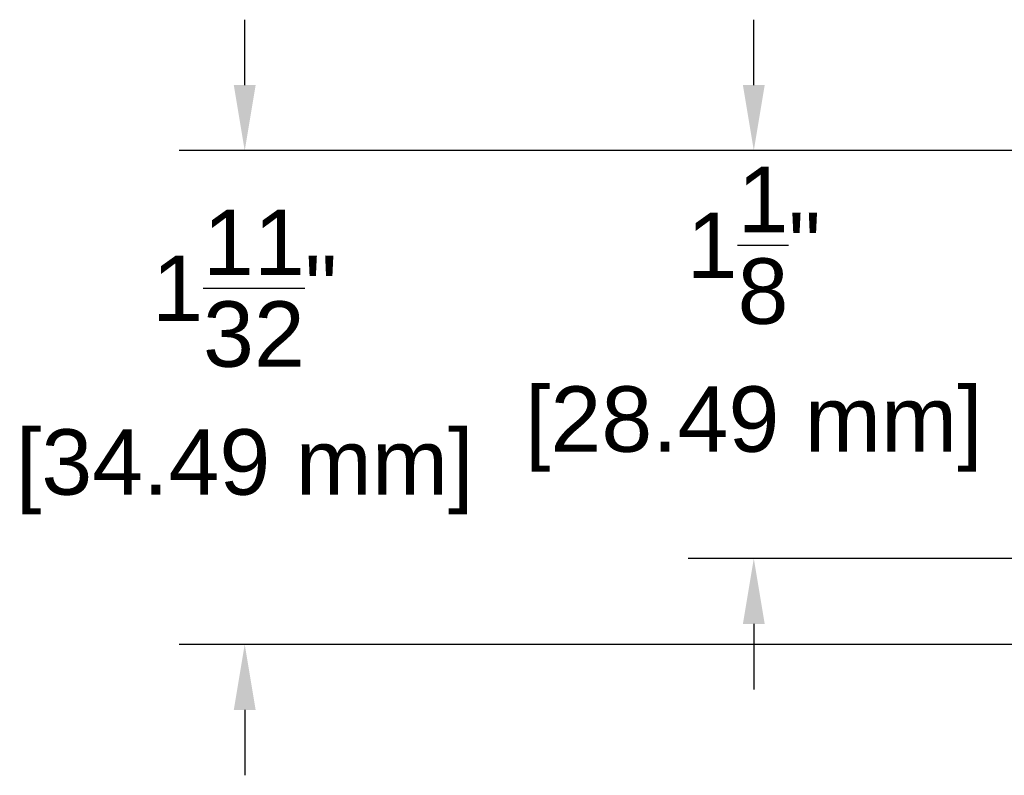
# Model space of a CAD drawing. Header units: inches. Extents: x -1.7 to 17.2, y -0.2 to 9.6.
# Tile 1 of 7: x -1.7 to 1, y 2.2 to 4.3. Entities that reach past the tile are written whole.
import ezdxf

# ---------------------------------------------------------------- set-up
doc = ezdxf.new("R2010")
doc.units = ezdxf.units.IN
doc.header["$MEASUREMENT"] = 0
doc.layers.add('DIMENSIONS', color=1, linetype='Continuous')
doc.styles.get("Standard").update_dxf_attribs({"font": 'Arial.ttf'})
doc.dimstyles.new('Standard .180IN', dxfattribs={"dimtxt": 0.18, "dimasz": 0.18, "dimexe": 0.18, "dimexo": 0.0625, "dimgap": 0.09, "dimtad": 0, "dimtih": 1, "dimtoh": 1, "dimdec": 5, "dimzin": 0, "dimdsep": 46, "dimlunit": 4, "dimtxsty": 'Standard', "dimcen": 0.09, "dimadec": 0, "dimazin": 0, "dimtfac": 1, "dimtdec": 5, "dimtofl": 0, "dimtmove": 0, "dimatfit": 3, "dimfxl": 1, "dimtolj": 1, "dimtzin": 0, "dimarcsym": 0})

# ---------------------------------------------------------------- blocks, each defined once
blk = doc.blocks.new('*D6')
at = {"layer": 'Defpoints', "color": 0, "transparency": 16777216}
for p in [(1.8021, 3.9113), (0.3019, 2.7895), (1.8021, 2.7895)]:
    blk.add_point(p, dxfattribs=at)
at = {"layer": 'DIMENSIONS', "color": 0, "lineweight": -2, "transparency": 16777216}
for p, q in [((0.3019, 4.0913), (0.3019, 4.2713)), ((1.7396, 3.9113), (0.1219, 3.9113)), ((1.7396, 2.7895), (0.1219, 2.7895)), ((0.3019, 2.6095), (0.3019, 2.4295))]:
    blk.add_line(p, q, dxfattribs=at)
at = {"layer": 'DIMENSIONS', "color": 0, "transparency": 16777216}
for points in [[(0.2719, 4.0913), (0.3319, 4.0913), (0.3019, 3.9113)], [(0.2719, 2.6095), (0.3319, 2.6095), (0.3019, 2.7895)]]:
    blk.add_solid(points, dxfattribs=at)
at = {"layer": 'DIMENSIONS', "color": 0, "transparency": 16777216, "char_height": 0.18, "attachment_point": 5}
for s, insert in [('\\A1;1{\\H1x;\\S1/8;}"', (0.3019, 3.6509)), ('\\A1;[28.49 mm]', (0.3019, 3.1459))]:
    blk.add_mtext(s, dxfattribs=dict(at, insert=insert))
blk = doc.blocks.new('*D7')
at = {"layer": 'Defpoints', "color": 0, "transparency": 16777216}
for p in [(-1.0976, 3.9113), (1.8021, 3.9113), (1.8021, 2.5533)]:
    blk.add_point(p, dxfattribs=at)
at = {"layer": 'DIMENSIONS', "color": 0, "lineweight": -2, "transparency": 16777216}
for p, q in [((-1.0976, 4.0913), (-1.0976, 4.2713)), ((1.7396, 3.9113), (-1.2776, 3.9113)), ((1.7396, 2.5533), (-1.2776, 2.5533)), ((-1.0976, 2.3733), (-1.0976, 2.1933))]:
    blk.add_line(p, q, dxfattribs=at)
at = {"layer": 'DIMENSIONS', "color": 0, "transparency": 16777216}
for points in [[(-1.1276, 4.0913), (-1.0676, 4.0913), (-1.0976, 3.9113)], [(-1.1276, 2.3733), (-1.0676, 2.3733), (-1.0976, 2.5533)]]:
    blk.add_solid(points, dxfattribs=at)
at = {"layer": 'DIMENSIONS', "color": 0, "transparency": 16777216, "char_height": 0.18, "attachment_point": 5}
for s, insert in [('\\A1;1{\\H1x;\\S11/32;}"', (-1.0976, 3.5328)), ('\\A1;[34.49 mm]', (-1.0976, 3.0278))]:
    blk.add_mtext(s, dxfattribs=dict(at, insert=insert))

msp = doc.modelspace()

# ---------------------------------------------------------------- dimensions: what is measured, and where the dimension line sits
at = {"layer": 'DIMENSIONS'}
for base, p1, p2, picture, middle in [((-1.097586, 3.911322), (1.8021, 2.553322), (1.8021, 3.911322), '*D7', (-1.097586, 3.232322)), ((0.301856, 2.789496), (1.8021, 3.911322), (1.8021, 2.789496), '*D6', (0.301856, 3.350409))]:
    dim = msp.add_linear_dim(base=base, p1=p1, p2=p2, angle=90, dimstyle='Standard .180IN', override={"dimpost": '\\X'}, dxfattribs=at)
    dim.commit()
    dim.dimension.update_dxf_attribs({"geometry": picture, "text_midpoint": middle, "dimtype": 160})

doc.saveas('drawing.dxf')
